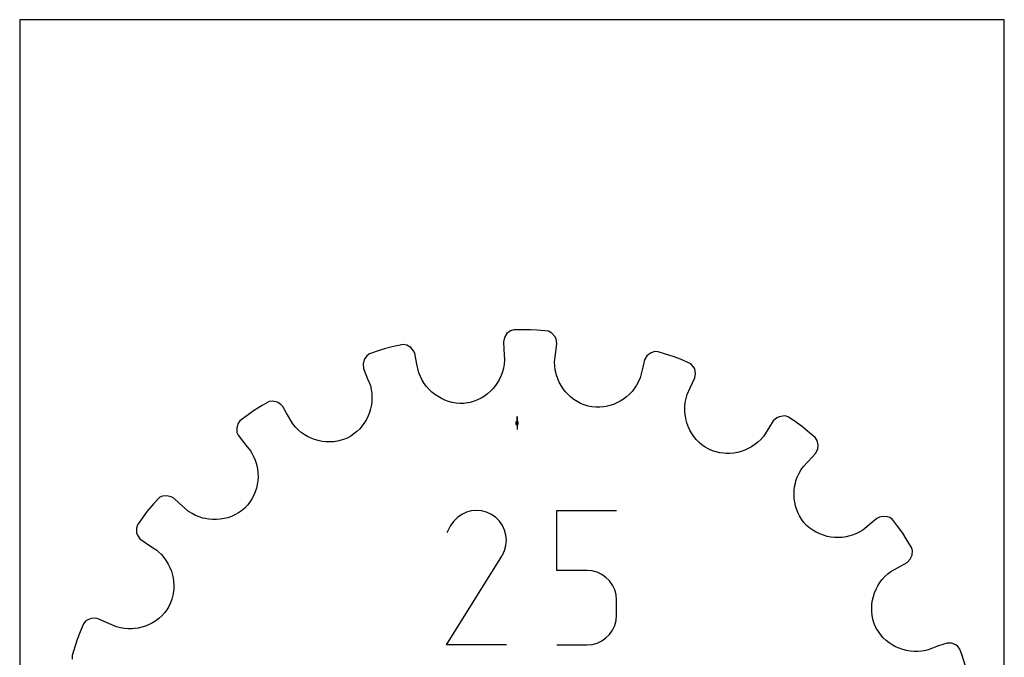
# Model space of a CAD drawing. Extents: x 0 to 216, y 0 to 279.
# Tile 2 of 2: x 0 to 216, y 140 to 279. Entities that reach past the tile are written whole.
import ezdxf

# ---------------------------------------------------------------- set-up
doc = ezdxf.new("R2010")
doc.units = 0

msp = doc.modelspace()

# ---------------------------------------------------------------- linework, layer by layer
at = {"layer": 'annotation', "color": 1}
for p, q in [((109.051908, 190.959435), (109.051908, 192.388185)), ((109.051908, 190.959435), (109.051908, 192.388185)), ((109.051908, 192.388185), (109.051908, 190.959435)), ((109.051908, 190.959435), (109.051908, 189.530685)), ((96.931517, 170.932057), (96.001314, 170.290613)), ((97.948251, 171.400667), (96.931517, 170.932057)), ((99.026615, 171.689974), (97.948251, 171.400667)), ((100.141707, 171.793509), (99.026615, 171.689974)), ((101.268625, 171.704804), (100.141707, 171.793509)), ((102.382469, 171.417389), (101.268625, 171.704804)), ((103.458336, 170.924796), (102.382469, 171.417389)), ((104.420584, 170.241508), (103.458336, 170.924796)), ((103.458336, 170.924796), (103.458336, 170.924796)), ((117.779579, 158.662028), (117.779579, 171.794228)), ((117.779579, 171.794228), (130.876642, 171.794228)), ((94.500108, 168.5151), (93.640162, 166.865484)), ((95.182544, 169.482804), (94.500108, 168.5151)), ((96.001314, 170.290613), (95.182544, 169.482804)), ((105.225128, 169.421565), (104.420584, 170.241508)), ((105.864814, 168.490099), (105.225128, 169.421565)), ((106.332487, 167.472239), (105.864814, 168.490099)), ((106.620995, 166.393114), (106.332487, 167.472239)), ((106.723184, 165.277855), (106.620995, 166.393114)), ((106.339986, 163.039452), (106.631899, 164.151591)), ((106.631899, 164.151591), (106.723184, 165.277855)), ((105.815787, 161.921022), (105.828017, 161.943186)), ((105.828017, 161.943186), (105.840293, 161.966568)), ((105.840293, 161.966568), (106.339986, 163.039452)), ((105.840293, 161.966568), (105.840293, 161.966568)), ((93.621669, 142.30433), (105.723784, 161.787182)), ((105.723784, 161.787182), (105.738251, 161.805084)), ((105.723784, 161.787182), (105.723784, 161.787182)), ((105.738251, 161.805084), (105.752125, 161.823139)), ((105.752125, 161.823139), (105.765497, 161.841498)), ((105.765497, 161.841498), (105.778457, 161.860313)), ((105.778457, 161.860313), (105.791098, 161.879738)), ((105.791098, 161.879738), (105.803511, 161.899923)), ((105.803511, 161.899923), (105.815787, 161.921022)), ((124.328111, 158.662028), (117.779579, 158.662028)), ((125.503932, 158.556922), (124.328111, 158.662028)), ((126.611136, 158.253792), (125.503932, 158.556922)), ((127.63111, 157.770918), (126.611136, 158.253792)), ((128.545237, 157.12658), (127.63111, 157.770918)), ((129.334902, 156.339058), (128.545237, 157.12658)), ((129.98149, 155.426633), (129.334902, 156.339058)), ((130.466387, 154.407585), (129.98149, 155.426633)), ((130.770976, 153.300196), (130.466387, 154.407585)), ((130.876642, 152.122744), (130.770976, 153.300196)), ((130.876642, 148.860499), (130.876642, 152.122744)), ((130.876642, 152.122744), (130.876642, 152.122744)), ((130.466174, 146.573556), (130.770915, 147.682476)), ((130.770915, 147.682476), (130.876642, 148.860499)), ((129.334293, 144.637244), (129.98108, 145.552294)), ((129.98108, 145.552294), (130.466174, 146.573556)), ((125.503444, 142.410247), (126.61039, 142.714906)), ((126.61039, 142.714906), (127.630288, 143.199996)), ((127.630288, 143.199996), (128.544476, 143.846959)), ((128.544476, 143.846959), (129.334293, 144.637244)), ((106.718732, 142.30433), (93.621669, 142.30433)), ((117.779579, 142.30457), (124.328111, 142.30457)), ((124.328111, 142.30457), (125.503444, 142.410247)), ((124.328111, 142.30457), (124.328111, 142.30457))]:
    msp.add_line(p, q, dxfattribs=at)
at = {"layer": 'boundary', "color": 5}
for p, q in [((106.293065, 209.748071), (106.070352, 208.762199)), ((106.824876, 210.574172), (106.293065, 209.748071)), ((107.604493, 211.173586), (106.824876, 210.574172)), ((108.316122, 211.397854), (107.604493, 211.173586)), ((109.784528, 211.413155), (108.316122, 211.397854)), ((112.007266, 211.436317), (109.784528, 211.413155)), ((113.472347, 211.336319), (112.007266, 211.436317)), ((115.967532, 211.079629), (113.472347, 211.336319)), ((116.683353, 210.664152), (115.967532, 211.079629)), ((117.323531, 209.936285), (116.683353, 210.664152)), ((117.614804, 209.421196), (117.323531, 209.936285)), ((80.224227, 207.338126), (78.83241, 206.870021)), ((81.648387, 207.695957), (80.224227, 207.338126)), ((84.100603, 208.222995), (81.648387, 207.695957)), ((84.909952, 208.048919), (84.100603, 208.222995)), ((85.743865, 207.554675), (84.909952, 208.048919)), ((86.36502, 206.797842), (85.743865, 207.554675)), ((106.070352, 208.762199), (106.170891, 207.154219)), ((117.487777, 206.003056), (117.780093, 208.424134)), ((117.780093, 208.424134), (117.614804, 209.421196)), ((76.118312, 205.728022), (75.561773, 204.916951)), ((76.725604, 206.161447), (76.118312, 205.728022)), ((78.83241, 206.870021), (76.725604, 206.161447)), ((86.645235, 206.25765), (86.36502, 206.797842)), ((87.115349, 203.864752), (86.645235, 206.25765)), ((106.170891, 207.154219), (106.323076, 204.720204)), ((117.294664, 204.403622), (117.487777, 206.003056)), ((137.544593, 205.671668), (137.028512, 204.803495)), ((138.306217, 206.29384), (137.544593, 205.671668)), ((139.232808, 206.622774), (138.306217, 206.29384)), ((139.978733, 206.61607), (139.232808, 206.622774)), ((141.380034, 206.176884), (139.978733, 206.61607)), ((143.501194, 205.512085), (141.380034, 206.176884)), ((144.863693, 204.964283), (143.501194, 205.512085)), ((75.561773, 204.916951), (75.311151, 203.966868)), ((75.311151, 203.966868), (75.404076, 202.960579)), ((75.404076, 202.960579), (76.30094, 200.692848)), ((87.544727, 201.954527), (87.115349, 203.864752)), ((106.090444, 202.990462), (105.866359, 202.162041)), ((106.243507, 203.844001), (106.090444, 202.990462)), ((106.323076, 204.720204), (106.243507, 203.844001)), ((117.32299, 203.523994), (117.294664, 204.403622)), ((117.426487, 202.662624), (117.32299, 203.523994)), ((136.62721, 203.243074), (136.019756, 200.881051)), ((137.028512, 204.803495), (136.62721, 203.243074)), ((147.157421, 203.949064), (144.863693, 204.964283)), ((147.709843, 203.332721), (147.157421, 203.949064)), ((148.016066, 202.825957), (147.709843, 203.332721)), ((87.869637, 201.142707), (87.544727, 201.954527)), ((88.258849, 200.372277), (87.869637, 201.142707)), ((105.574811, 201.362871), (105.218923, 200.596582)), ((105.866359, 202.162041), (105.574811, 201.362871)), ((117.532012, 202.156504), (117.426487, 202.662624)), ((117.699099, 201.498096), (117.532012, 202.156504)), ((117.970215, 200.694852), (117.699099, 201.498096)), ((136.019756, 200.881051), (135.673375, 200.072294)), ((147.034361, 198.650936), (148.060645, 200.863343)), ((148.211439, 201.862654), (148.016066, 202.825957)), ((148.060645, 200.863343), (148.211439, 201.862654)), ((76.30094, 200.692848), (76.893435, 199.194721)), ((76.893435, 199.194721), (77.088701, 198.336764)), ((88.708365, 199.645568), (88.258849, 200.372277)), ((89.214513, 198.965503), (88.708365, 199.645568)), ((89.773247, 198.334296), (89.214513, 198.965503)), ((104.325491, 199.174671), (103.794619, 198.526812)), ((104.801492, 199.866205), (104.325491, 199.174671)), ((105.218923, 200.596582), (104.801492, 199.866205)), ((118.306497, 199.921868), (117.970215, 200.694852)), ((118.705087, 199.182841), (118.306497, 199.921868)), ((119.163087, 198.481327), (118.705087, 199.182841)), ((135.263902, 199.307895), (134.794733, 198.589055)), ((135.673375, 200.072294), (135.263902, 199.307895)), ((146.356367, 197.189357), (147.034361, 198.650936)), ((77.088701, 198.336764), (77.206496, 197.477615)), ((77.206496, 197.477615), (77.249395, 196.620602)), ((77.249395, 196.620602), (77.219199, 195.770446)), ((90.380615, 197.754409), (89.773247, 198.334296)), ((91.032891, 197.228637), (90.380615, 197.754409)), ((91.726238, 196.759831), (91.032891, 197.228637)), ((92.456793, 196.35027), (91.726238, 196.759831)), ((101.901648, 196.875929), (101.18117, 196.435134)), ((102.579768, 197.374097), (101.901648, 196.875929)), ((103.211741, 197.92563), (102.579768, 197.374097)), ((103.794619, 198.526812), (103.211741, 197.92563)), ((119.677586, 197.821208), (119.163087, 198.481327)), ((120.245582, 197.205632), (119.677586, 197.821208)), ((120.86455, 196.63888), (120.245582, 197.205632)), ((121.531298, 196.124217), (120.86455, 196.63888)), ((133.072441, 196.734603), (132.406432, 196.224489)), ((133.695131, 197.300332), (133.072441, 196.734603)), ((134.270592, 197.919264), (133.695131, 197.300332)), ((134.794733, 198.589055), (134.270592, 197.919264)), ((146.111535, 196.344123), (146.356367, 197.189357)), ((53.145929, 194.800862), (51.262817, 193.619764)), ((54.676406, 195.658959), (53.145929, 194.800862)), ((55.499804, 195.743612), (54.676406, 195.658959)), ((56.445424, 195.531122), (55.499804, 195.743612)), ((57.27004, 195.003239), (56.445424, 195.531122)), ((57.703574, 194.576059), (57.27004, 195.003239)), ((58.487498, 193.168518), (57.703574, 194.576059)), ((77.117477, 194.931371), (76.946492, 194.107555)), ((77.219199, 195.770446), (77.117477, 194.931371)), ((93.22048, 196.002323), (92.456793, 196.35027)), ((94.013594, 195.718928), (93.22048, 196.002323)), ((94.832271, 195.502507), (94.013594, 195.718928)), ((95.672686, 195.3559), (94.832271, 195.502507)), ((96.530898, 195.281421), (95.672686, 195.3559)), ((97.402721, 195.281198), (96.530898, 195.281421)), ((98.27442, 195.379847), (97.402721, 195.281198)), ((98.792984, 195.487691), (98.27442, 195.379847)), ((99.623717, 195.737397), (98.792984, 195.487691)), ((100.42075, 196.054204), (99.623717, 195.737397)), ((101.18117, 196.435134), (100.42075, 196.054204)), ((122.242961, 195.665335), (121.531298, 196.124217)), ((122.996812, 195.266158), (122.242961, 195.665335)), ((123.78993, 194.930107), (122.996812, 195.266158)), ((124.619308, 194.660814), (123.78993, 194.930107)), ((125.478837, 194.48522), (124.619308, 194.660814)), ((126.350085, 194.419611), (125.478837, 194.48522)), ((127.212844, 194.430003), (126.350085, 194.419611)), ((128.062726, 194.513621), (127.212844, 194.430003)), ((128.895914, 194.668443), (128.062726, 194.513621)), ((129.390723, 194.78697), (128.895914, 194.668443)), ((130.189483, 195.05111), (129.390723, 194.78697)), ((130.960979, 195.380345), (130.189483, 195.05111)), ((131.701365, 195.772231), (130.960979, 195.380345)), ((132.406432, 196.224489), (131.701365, 195.772231)), ((145.832034, 193.789533), (145.850903, 194.639571)), ((145.850903, 194.639571), (145.943548, 195.492653)), ((145.943548, 195.492653), (146.111535, 196.344123)), ((50.083854, 192.744259), (48.299248, 191.418999)), ((51.262817, 193.619764), (50.083854, 192.744259)), ((59.888933, 190.761449), (58.487498, 193.168518)), ((76.402603, 192.523325), (76.034136, 191.771058)), ((76.70723, 193.303555), (76.402603, 192.523325)), ((76.946492, 194.107555), (76.70723, 193.303555)), ((145.863949, 193.281493), (145.832034, 193.789533)), ((145.959145, 192.444546), (145.863949, 193.281493)), ((146.123752, 191.621405), (145.959145, 192.444546)), ((166.55921, 192.352723), (166.007479, 192.138408)), ((167.314737, 192.504873), (166.55921, 192.352723)), ((167.906655, 192.520868), (167.314737, 192.504873)), ((168.614142, 192.284138), (167.906655, 192.520868)), ((169.811097, 191.433383), (168.614142, 192.284138)), ((47.85525, 190.819445), (47.577148, 189.876155)), ((48.299248, 191.418999), (47.85525, 190.819445)), ((60.448874, 190.08981), (59.888933, 190.761449)), ((61.057021, 189.477413), (60.448874, 190.08981)), ((75.112388, 190.368189), (74.563587, 189.725799)), ((75.603526, 191.051223), (75.112388, 190.368189)), ((76.034136, 191.771058), (75.603526, 191.051223)), ((146.303384, 190.979746), (146.123752, 191.621405)), ((146.588818, 190.193183), (146.303384, 190.979746)), ((146.938877, 189.432155), (146.588818, 190.193183)), ((164.384151, 190.111676), (163.076547, 188.05299)), ((165.247992, 191.471703), (164.384151, 190.111676)), ((166.007479, 192.138408), (165.247992, 191.471703)), ((171.622941, 190.145588), (169.811097, 191.433383)), ((172.749447, 189.203511), (171.622941, 190.145588)), ((47.577148, 189.876155), (47.632101, 188.895032)), ((47.632101, 188.895032), (47.872642, 188.335978)), ((47.872642, 188.335978), (49.585279, 186.087023)), ((61.708845, 188.925437), (61.057021, 189.477413)), ((62.400422, 188.434776), (61.708845, 188.925437)), ((63.126963, 188.006972), (62.400422, 188.434776)), ((63.883734, 187.643375), (63.126963, 188.006972)), ((72.584907, 188.087059), (71.821637, 187.650787)), ((73.297589, 188.581103), (72.584907, 188.087059)), ((73.958088, 189.128608), (73.297589, 188.581103)), ((74.563587, 189.725799), (73.958088, 189.128608)), ((147.352299, 188.70176), (146.938877, 189.432155)), ((147.827446, 188.006396), (147.352299, 188.70176)), ((148.362479, 187.349962), (147.827446, 188.006396)), ((163.076547, 188.05299), (162.497432, 187.391177)), ((174.45465, 187.777479), (172.749447, 189.203511)), ((49.585279, 186.087023), (50.611716, 184.845287)), ((64.666502, 187.345144), (63.883734, 187.643375)), ((65.470842, 187.11339), (64.666502, 187.345144)), ((66.292308, 186.949433), (65.470842, 187.11339)), ((67.126166, 186.854621), (66.292308, 186.949433)), ((67.968186, 186.830128), (67.126166, 186.854621)), ((68.813756, 186.877272), (67.968186, 186.830128)), ((69.65826, 186.997344), (68.813756, 186.877272)), ((70.497344, 187.191552), (69.65826, 186.997344)), ((70.999776, 187.335602), (70.497344, 187.191552)), ((71.821637, 187.650787), (70.999776, 187.335602)), ((148.956082, 186.737435), (148.362479, 187.349962)), ((149.60638, 186.172569), (148.956082, 186.737435)), ((150.311878, 185.660148), (149.60638, 186.172569)), ((160.498024, 185.777157), (159.759327, 185.36609)), ((161.203495, 186.252016), (160.498024, 185.777157)), ((161.871679, 186.790609), (161.203495, 186.252016)), ((162.497432, 187.391177), (161.871679, 186.790609)), ((174.863197, 187.153348), (174.45465, 187.777479)), ((175.086862, 186.195882), (174.863197, 187.153348)), ((174.974643, 185.218858), (175.086862, 186.195882)), ((50.611716, 184.845287), (50.883042, 184.390346)), ((50.883042, 184.390346), (51.289967, 183.619541)), ((51.289967, 183.619541), (51.624537, 182.826025)), ((151.075261, 185.227774), (150.311878, 185.660148)), ((151.88366, 184.896164), (151.075261, 185.227774)), ((152.707136, 184.639082), (151.88366, 184.896164)), ((153.541349, 184.456012), (152.707136, 184.639082)), ((154.381735, 184.345951), (153.541349, 184.456012)), ((154.889092, 184.305998), (154.381735, 184.345951)), ((155.730328, 184.310351), (154.889092, 184.305998)), ((156.565679, 184.384857), (155.730328, 184.310351)), ((157.390912, 184.528789), (156.565679, 184.384857)), ((158.201179, 184.740999), (157.390912, 184.528789)), ((158.992435, 185.02064), (158.201179, 184.740999)), ((159.759327, 185.36609), (158.992435, 185.02064)), ((172.863056, 182.52856), (174.522765, 184.315602)), ((174.522765, 184.315602), (174.974643, 185.218858)), ((51.624537, 182.826025), (51.839246, 182.18166)), ((51.839246, 182.18166), (51.980095, 181.68913)), ((51.980095, 181.68913), (52.14236, 180.85985)), ((171.766604, 181.347989), (172.863056, 182.52856)), ((52.14236, 180.85985), (52.233898, 180.023652)), ((52.233898, 180.023652), (52.255493, 179.184748)), ((170.497969, 179.079064), (170.849803, 179.862019)), ((170.849803, 179.862019), (171.272658, 180.619865)), ((171.272658, 180.619865), (171.766604, 181.347989)), ((52.08869, 177.519372), (51.901353, 176.701825)), ((52.206462, 178.348833), (52.08869, 177.519372)), ((52.255493, 179.184748), (52.206462, 178.348833)), ((169.922271, 176.957738), (170.090265, 177.783132)), ((170.090265, 177.783132), (170.217047, 178.276372)), ((170.217047, 178.276372), (170.497969, 179.079064)), ((31.331367, 174.952175), (30.702178, 174.700669)), ((32.296613, 175.042219), (31.331367, 174.952175)), ((33.244291, 174.794877), (32.296613, 175.042219)), ((51.322111, 175.119719), (50.930227, 174.364959)), ((51.645306, 175.900526), (51.322111, 175.119719)), ((51.901353, 176.701825), (51.645306, 175.900526)), ((169.79727, 175.287244), (169.824735, 176.124286)), ((169.839661, 174.451288), (169.79727, 175.287244)), ((169.824735, 176.124286), (169.922271, 176.957738)), ((29.38426, 173.328143), (27.958229, 171.622941)), ((30.702178, 174.700669), (29.38426, 173.328143)), ((33.788215, 174.522765), (33.244291, 174.794877)), ((34.968786, 173.426313), (33.788215, 174.522765)), ((37.045489, 171.570103), (34.968786, 173.426313)), ((49.94632, 172.949963), (49.354915, 172.299203)), ((50.471737, 173.640048), (49.94632, 172.949963)), ((50.930227, 174.364959), (50.471737, 173.640048)), ((169.95184, 173.621024), (169.839661, 174.451288)), ((170.133751, 172.801506), (169.95184, 173.621024)), ((170.328004, 172.160029), (170.133751, 172.801506)), ((27.958229, 171.622941), (27.107474, 170.425985)), ((37.785437, 171.104439), (37.045489, 171.570103)), ((38.553272, 170.709837), (37.785437, 171.104439)), ((39.344078, 170.386213), (38.553272, 170.709837)), ((47.200886, 170.843532), (46.424386, 170.495801)), ((47.951785, 171.259943), (47.200886, 170.843532)), ((48.671176, 171.745375), (47.951785, 171.259943)), ((49.354915, 172.299203), (48.671176, 171.745375)), ((170.634135, 171.370525), (170.328004, 172.160029)), ((171.009188, 170.60421), (170.634135, 171.370525)), ((171.453057, 169.865845), (171.009188, 170.60421)), ((25.819678, 168.614142), (25.582949, 167.906655)), ((27.107474, 170.425985), (25.819678, 168.614142)), ((40.153293, 170.133291), (39.344078, 170.386213)), ((40.646533, 170.006509), (40.153293, 170.133291)), ((41.476092, 169.866621), (40.646533, 170.006509)), ((42.312118, 169.797065), (41.476092, 169.866621)), ((43.14983, 169.797405), (42.312118, 169.797065)), ((43.984626, 169.867576), (43.14983, 169.797405)), ((44.811897, 170.007507), (43.984626, 169.867576)), ((45.626292, 170.217152), (44.811897, 170.007507)), ((46.424386, 170.495801), (45.626292, 170.217152)), ((171.965698, 169.160637), (171.453057, 169.865845)), ((172.558088, 168.51363), (171.965698, 169.160637)), ((173.224492, 167.948476), (172.558088, 168.51363)), ((186.724914, 169.045828), (184.845287, 167.492101)), ((187.96665, 170.072266), (186.724914, 169.045828)), ((188.525704, 170.312807), (187.96665, 170.072266)), ((189.285341, 170.493577), (188.525704, 170.312807)), ((190.251413, 170.416035), (189.285341, 170.493577)), ((190.819445, 170.248567), (190.251413, 170.416035)), ((191.419, 169.804569), (190.819445, 170.248567)), ((192.294504, 168.625606), (191.419, 169.804569)), ((193.619764, 166.841), (192.294504, 168.625606)), ((25.582949, 167.906655), (25.609511, 166.923699)), ((25.609511, 166.923699), (25.823826, 166.371968)), ((25.823826, 166.371968), (26.366886, 165.550129)), ((173.928432, 167.449684), (173.224492, 167.948476)), ((174.665217, 167.017691), (173.928432, 167.449684)), ((175.430339, 166.653133), (174.665217, 167.017691)), ((176.219298, 166.356651), (175.430339, 166.653133)), ((177.027061, 166.127938), (176.219298, 166.356651)), ((182.50704, 166.35762), (182.014509, 166.21677)), ((183.308875, 166.663438), (182.50704, 166.35762)), ((184.089799, 167.041529), (183.308875, 166.663438)), ((184.845287, 167.492101), (184.089799, 167.041529)), ((194.400032, 165.596962), (193.619764, 166.841)), ((26.366886, 165.550129), (28.690799, 163.940388)), ((177.849347, 165.968275), (177.027061, 166.127938)), ((178.681376, 165.87785), (177.849347, 165.968275)), ((179.51848, 165.856915), (178.681376, 165.87785)), ((180.356307, 165.906335), (179.51848, 165.856915)), ((181.189753, 166.026009), (180.356307, 165.906335)), ((182.014509, 166.21677), (181.189753, 166.026009)), ((195.58113, 163.71385), (194.400032, 165.596962)), ((28.690799, 163.940388), (30.050827, 163.076547)), ((30.050827, 163.076547), (30.449358, 162.727814)), ((30.449358, 162.727814), (31.074291, 162.120615)), ((31.074291, 162.120615), (31.637539, 161.469311)), ((195.285447, 161.120181), (195.693421, 162.01395)), ((195.77677, 162.993825), (195.58113, 163.71385)), ((195.693421, 162.01395), (195.77677, 162.993825)), ((31.637539, 161.469311), (32.137752, 160.778674)), ((32.137752, 160.778674), (32.574197, 160.053194)), ((32.574197, 160.053194), (32.945751, 159.297519)), ((192.445451, 159.213609), (194.576059, 160.400243)), ((194.576059, 160.400243), (195.285447, 161.120181)), ((32.945751, 159.297519), (33.251572, 158.515955)), ((33.251572, 158.515955), (33.447239, 157.87884)), ((33.447239, 157.87884), (33.632286, 157.062619)), ((189.706602, 157.299531), (190.342969, 157.889738)), ((190.342969, 157.889738), (191.03791, 158.429685)), ((191.03791, 158.429685), (192.445451, 159.213609)), ((33.632286, 157.062619), (33.7486, 156.233361)), ((33.7486, 156.233361), (33.795198, 155.395669)), ((188.161894, 155.273498), (188.615049, 155.987397)), ((188.615049, 155.987397), (189.130488, 156.664227)), ((189.130488, 156.664227), (189.706602, 157.299531)), ((33.731473, 154.04656), (33.592531, 153.207592)), ((33.771425, 154.553917), (33.731473, 154.04656)), ((33.795198, 155.395669), (33.771425, 154.553917)), ((187.189493, 152.957555), (187.447972, 153.754257)), ((187.447972, 153.754257), (187.772464, 154.527821)), ((187.772464, 154.527821), (188.161894, 155.273498)), ((33.09359, 151.558063), (32.732325, 150.756308)), ((33.380309, 152.37652), (33.09359, 151.558063)), ((33.592531, 153.207592), (33.380309, 152.37652)), ((186.82283, 150.471896), (186.875624, 151.311767)), ((186.875624, 151.311767), (186.998193, 152.141653)), ((186.998193, 152.141653), (187.189493, 152.957555)), ((31.718706, 149.334271), (31.133627, 148.706239)), ((32.252974, 150.018275), (31.718706, 149.334271)), ((32.732325, 150.756308), (32.252974, 150.018275)), ((186.841176, 149.626623), (186.82283, 150.471896)), ((186.931912, 148.780603), (186.841176, 149.626623)), ((13.968745, 146.926119), (13.420944, 145.563621)), ((14.436313, 147.507544), (13.968745, 146.926119)), ((14.943077, 147.813767), (14.436313, 147.507544)), ((15.661079, 148.093789), (14.943077, 147.813767)), ((16.638707, 148.15145), (15.661079, 148.093789)), ((17.240474, 148.060645), (16.638707, 148.15145)), ((18.702053, 147.382651), (17.240474, 148.060645)), ((21.250709, 146.258969), (18.702053, 147.382651)), ((29.119672, 147.172795), (28.375694, 146.784345)), ((29.829506, 147.624015), (29.119672, 147.172795)), ((30.502967, 148.135381), (29.829506, 147.624015)), ((31.133627, 148.706239), (30.502967, 148.135381)), ((187.096389, 147.938394), (186.931912, 148.780603)), ((187.240438, 147.435962), (187.096389, 147.938394)), ((187.460988, 146.777089), (187.240438, 147.435962)), ((13.420944, 145.563621), (12.591732, 143.501194)), ((22.098424, 146.044707), (21.250709, 146.258969)), ((22.950535, 145.906692), (22.098424, 146.044707)), ((23.802406, 145.843396), (22.950535, 145.906692)), ((24.649909, 145.853118), (23.802406, 145.843396)), ((25.157949, 145.885034), (24.649909, 145.853118)), ((25.990459, 146.008105), (25.157949, 145.885034)), ((26.80741, 146.200152), (25.990459, 146.008105)), ((27.603402, 146.459647), (26.80741, 146.200152)), ((28.375694, 146.784345), (27.603402, 146.459647)), ((187.824344, 145.978537), (187.460988, 146.777089)), ((188.283599, 145.235392), (187.824344, 145.978537)), ((188.79891, 144.543469), (188.283599, 145.235392)), ((12.591732, 143.501194), (12.152546, 142.099894)), ((189.366182, 143.90485), (188.79891, 144.543469)), ((189.981354, 143.321906), (189.366182, 143.90485)), ((190.639912, 142.796045), (189.981354, 143.321906)), ((191.337587, 142.328986), (190.639912, 142.796045)), ((203.360899, 142.736709), (201.462451, 142.107247)), ((204.344829, 142.692964), (203.360899, 142.736709)), ((205.23961, 142.320642), (204.344829, 142.692964)), ((12.152546, 142.099894), (11.487747, 139.978734)), ((192.070324, 141.923098), (191.337587, 142.328986)), ((192.833715, 141.580028), (192.070324, 141.923098)), ((193.623401, 141.301404), (192.833715, 141.580028)), ((194.435284, 141.089304), (193.623401, 141.301404)), ((195.26517, 140.945873), (194.435284, 141.089304)), ((196.108654, 140.872605), (195.26517, 140.945873)), ((196.961538, 140.871488), (196.108654, 140.872605)), ((197.8194, 140.944182), (196.961538, 140.871488)), ((198.678075, 141.092796), (197.8194, 140.944182)), ((199.19472, 141.210382), (198.678075, 141.092796)), ((201.462451, 142.107247), (199.19472, 141.210382)), ((205.728022, 141.985505), (205.23961, 142.320642)), ((206.161447, 141.378212), (205.728022, 141.985505)), ((206.629552, 139.986396), (206.161447, 141.378212)), ((11.487747, 139.978734), (11.481042, 139.232808)), ((207.338126, 137.87959), (206.629552, 139.986396))]:
    msp.add_line(p, q, dxfattribs=at)
at = {"layer": 'frame', "color": 5}
for p, q in [((215.9, 279.4), (0, 279.4)), ((0, 279.4), (0, 0)), ((215.9, 0), (215.9, 279.4))]:
    msp.add_line(p, q, dxfattribs=at)
at = {"layer": 'hole', "color": 5}
for p, q in [((109.337658, 191.245185), (108.766158, 191.245185)), ((108.766158, 191.245185), (108.766158, 190.673685)), ((108.766158, 190.673685), (109.337658, 190.673685)), ((109.337658, 190.673685), (109.337658, 191.245185))]:
    msp.add_line(p, q, dxfattribs=at)

doc.saveas('drawing.dxf')
